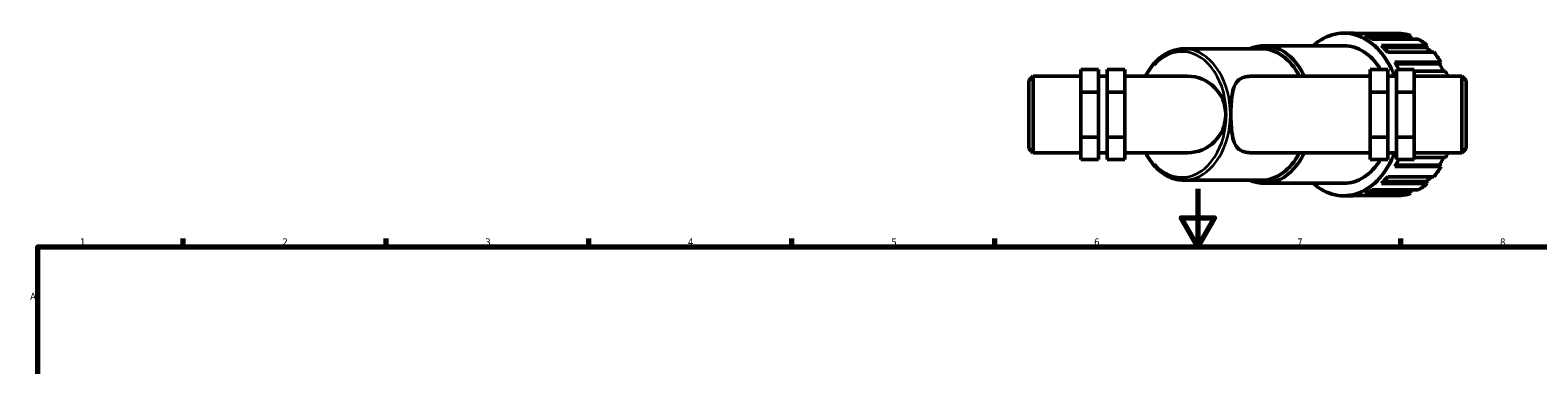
# Model space of a CAD drawing. Header units: millimetres. Extents: x 0 to 900, y 0 to 1066.
# Tile 5 of 7: x 17 to 538, y 533 to 649. Entities that reach past the tile are written whole.
import ezdxf

# ---------------------------------------------------------------- set-up
doc = ezdxf.new("R2010")
doc.units = ezdxf.units.MM
for name, color, linetype, lineweight in [('Border (ISO)', 7, 'Continuous', 70), ('Visible (ISO)', 7, 'Continuous', 50), ('Visible Narrow (ISO)', 7, 'Continuous', 35)]:
    doc.layers.add(name, color=color, linetype=linetype, lineweight=lineweight)
doc.styles.add('Note Text (ISO)', font='tahoma.ttf')

# ---------------------------------------------------------------- blocks, each defined once
blk = doc.blocks.new('Borders Default Border')
at = {"layer": 'Border (ISO)'}
for p, q in [((70.08, 574), (70.08, 576.9)), ((140.17, 574), (140.17, 576.9)), ((210.25, 574), (210.25, 576.9)), ((280.33, 574), (280.33, 576.9)), ((350.42, 574), (350.42, 576.9)), ((490.58, 574), (490.58, 576.9))]:
    blk.add_line(p, q, dxfattribs=at)
at = {"layer": 'Border (ISO)', "flags": 128}
for points in [[(420.5, 594), (420.5, 574), (414.73, 584), (426.27, 584), (420.5, 574)], [(20, 20), (20, 574), (821, 574), (821, 20), (20, 20)]]:
    blk.add_lwpolyline(points, dxfattribs=at)
at = {"layer": 'Border (ISO)', "color": 232, "true_color": 0xca0064, "char_height": 2.5, "attachment_point": 7, "style": 'Note Text (ISO)'}
for s, insert in [('1', (34.48, 574.4)), ('2', (104.37, 574.4)), ('3', (174.43, 574.35)), ('4', (244.42, 574.4)), ('5', (314.64, 574.35)), ('6', (384.66, 574.35)), ('7', (454.77, 574.4)), ('8', (524.81, 574.34)), ('A', (17.29, 555.62))]:
    blk.add_mtext(s, dxfattribs=dict(at, insert=insert))

msp = doc.modelspace()

# ---------------------------------------------------------------- linework, layer by layer
at = {"layer": 'Visible (ISO)'}
for p, q in [((470.863, 647.781), (473.307, 647.781)), ((490.549, 647.715), (474.665, 647.715)), ((478.137, 646.937), (494.022, 646.937)), ((493.837, 646.134), (480.007, 646.134)), ((496.604, 645.75), (480.72, 645.75)), ((494.022, 646.937), (493.837, 646.134)), ((415.674, 642.381), (442.533, 642.381)), ((443.297, 643.461), (470.863, 643.461)), ((483.852, 643.493), (499.737, 643.493)), ((499.386, 642.81), (484.586, 642.81)), ((501.933, 641.236), (486.049, 641.236)), ((499.737, 643.493), (499.386, 642.81)), ((380.117, 635.289), (386.157, 635.289)), ((380.117, 627.443), (380.117, 635.289)), ((386.157, 627.443), (386.157, 635.289)), ((389.177, 635.289), (389.177, 627.443)), ((389.177, 635.289), (395.217, 635.289)), ((395.217, 635.289), (395.217, 627.443)), ((486.057, 635.289), (480.017, 635.289)), ((480.017, 635.289), (480.017, 627.443)), ((486.057, 627.443), (486.057, 635.289)), ((488.535, 637.72), (504.419, 637.72)), ((503.936, 637.224), (488.822, 637.224)), ((489.077, 635.289), (489.077, 627.443)), ((495.117, 635.289), (489.077, 635.289)), ((495.117, 627.443), (495.117, 635.289)), ((504.419, 637.72), (503.936, 637.224)), ((362.117, 631.411), (363.627, 632.921)), ((362.117, 607.99), (362.117, 631.411)), ((363.627, 632.921), (363.627, 606.48)), ((363.627, 632.921), (380.117, 632.921)), ((386.157, 632.921), (389.177, 632.921)), ((395.217, 632.921), (416.887, 632.921)), ((439.109, 632.921), (480.017, 632.921)), ((486.057, 632.921), (489.077, 632.921)), ((506.016, 634.614), (495.117, 634.614)), ((495.117, 632.921), (511.607, 632.921)), ((511.607, 606.48), (511.607, 632.921)), ((513.117, 631.411), (511.607, 632.921)), ((513.117, 631.411), (513.117, 607.99)), ((380.117, 627.443), (386.157, 627.443)), ((380.117, 611.855), (380.117, 627.443)), ((386.157, 611.855), (386.157, 627.443)), ((389.177, 627.443), (389.177, 611.855)), ((389.177, 627.443), (395.217, 627.443)), ((395.217, 627.443), (395.217, 611.855)), ((486.057, 627.443), (480.017, 627.443)), ((480.017, 627.443), (480.017, 611.855)), ((486.057, 611.855), (486.057, 627.443)), ((489.077, 627.443), (489.077, 611.855)), ((495.117, 627.443), (489.077, 627.443)), ((495.117, 611.855), (495.117, 627.443)), ((380.117, 611.855), (386.157, 611.855)), ((380.117, 604.112), (380.117, 611.855)), ((386.157, 604.112), (386.157, 611.855)), ((389.177, 611.855), (389.177, 604.112)), ((389.177, 611.855), (395.217, 611.855)), ((395.217, 611.855), (395.217, 604.112)), ((486.057, 611.855), (480.017, 611.855)), ((480.017, 611.855), (480.017, 604.112)), ((486.057, 604.112), (486.057, 611.855)), ((489.077, 611.855), (489.077, 604.112)), ((495.117, 611.855), (489.077, 611.855)), ((495.117, 604.112), (495.117, 611.855)), ((362.117, 607.99), (363.627, 606.48)), ((363.627, 606.48), (380.117, 606.48)), ((380.117, 604.112), (386.157, 604.112)), ((386.157, 606.48), (389.177, 606.48)), ((389.177, 604.112), (395.217, 604.112)), ((395.217, 606.48), (416.887, 606.48)), ((439.109, 606.48), (480.017, 606.48)), ((486.057, 604.112), (480.017, 604.112)), ((486.057, 606.48), (489.077, 606.48)), ((495.117, 604.112), (489.077, 604.112)), ((495.117, 606.48), (511.607, 606.48)), ((495.117, 604.787), (506.016, 604.787)), ((513.117, 607.99), (511.607, 606.48)), ((504.419, 601.681), (488.535, 601.681)), ((503.936, 602.177), (488.822, 602.177)), ((503.936, 602.177), (504.419, 601.681)), ((415.674, 597.021), (442.533, 597.021)), ((443.297, 595.941), (470.863, 595.941)), ((480.72, 593.651), (496.604, 593.651)), ((499.737, 595.908), (483.852, 595.908)), ((499.386, 596.591), (484.586, 596.591)), ((486.049, 598.165), (501.933, 598.165)), ((499.386, 596.591), (499.737, 595.908)), ((470.863, 591.621), (473.307, 591.621)), ((474.665, 591.686), (490.549, 591.686)), ((494.022, 592.464), (478.137, 592.464)), ((493.837, 593.267), (480.007, 593.267)), ((493.837, 593.267), (494.022, 592.464))]:
    msp.add_line(p, q, dxfattribs=at)
msp.add_arc((416.887, 619.701), 13.22, 270, 90, dxfattribs=at)
for centre, major_axis, start_param, end_param in [((443.297, 619.701), (0, 23.76), 5.302458, 6.5858506), ((470.863, 619.701), (0, 28.08), 5.2026039, 6.8452551), ((473.307, 619.701), (0, 28.08), 6.2147558, 6.2831853), ((473.307, 619.701), (0, 28.08), 5.9005966, 6.0374555), ((489.192, 619.701), (0, 28.08), 6.0374555, 6.2147558), ((489.192, 619.701), (0, 27.238), 5.9867817, 6.0395753), ((489.192, 619.701), (0, 28.08), 5.7232962, 5.9005966), ((442.533, 619.701), (0, 22.68), 5.3347, 6.2831853), ((470.863, 619.701), (0, 23.76), 5.4279952, 6.2831853), ((473.307, 619.701), (0, 28.08), 5.5864373, 5.7232962), ((489.192, 619.701), (0, -27.238), 2.4826707, 2.5838234), ((489.192, 619.701), (0, -28.08), 2.2675443, 2.4448447), ((473.307, 619.701), (0, 28.08), 5.3009208, 5.409137), ((489.192, 619.701), (0, -27.238), 2.1501913, 2.2696642), ((489.192, 619.701), (0, -28.08), 2.0610113, 2.1306854), ((443.297, 619.701), (0, -23.76), 5.98052, 7.2639126), ((442.533, 619.701), (0, -22.68), 0, 0.9484853), ((470.863, 619.701), (0, -28.08), 5.7211155, 7.3637667), ((470.863, 619.701), (0, -23.76), 0, 0.8551901), ((473.307, 619.701), (0, 28.08), 4.015641, 4.1238572), ((489.192, 619.701), (0, -27.238), 0.8719285, 0.9914014), ((489.192, 619.701), (0, -28.08), 1.0109073, 1.0805814), ((489.192, 619.701), (0, -28.08), 0.696748, 0.8740483), ((473.307, 619.701), (0, -28.08), 0.2457298, 0.3825887), ((473.307, 619.701), (0, 28.08), 3.7014817, 3.8383406), ((489.192, 619.701), (0, -27.238), 0.24361, 0.2964036), ((489.192, 619.701), (0, -28.08), 0.3825887, 0.5598891), ((489.192, 619.701), (0, -27.238), 0.5577692, 0.658922), ((473.307, 619.701), (0, -28.08), 0, 0.0684295), ((489.192, 619.701), (0, -28.08), 0.0684295, 0.2457298)]:
    msp.add_ellipse(centre, major_axis=major_axis, ratio=0.7071068, start_param=start_param, end_param=end_param, dxfattribs=at)
for points, knots in [([(402.393, 632.921), (402.521, 633.17), (402.653, 633.416), (403.865, 635.578), (405.171, 637.263), (408.108, 639.96), (409.736, 640.981), (412.823, 642.121), (414.249, 642.381), (415.674, 642.381)], [5.34181994, 5.34181994, 5.34181994, 5.34181994, 5.38269146, 5.38269146, 5.70725511, 5.70725511, 6.02773545, 6.02773545, 6.28318531, 6.28318531, 6.28318531, 6.28318531]), ([(439.109, 632.921), (438.399, 632.921), (437.689, 632.863), (436.358, 632.581), (435.738, 632.355), (434.651, 631.703), (434.182, 631.274), (433.409, 630.218), (433.104, 629.59), (432.477, 627.745), (432.234, 626.288), (431.951, 623.084), (431.901, 621.338), (431.901, 618.063), (431.951, 616.317), (432.234, 613.113), (432.477, 611.656), (433.104, 609.812), (433.409, 609.183), (434.182, 608.127), (434.651, 607.698), (435.738, 607.046), (436.358, 606.82), (437.689, 606.538), (438.399, 606.48), (439.109, 606.48)], [5.6019575, 5.6019575, 5.6019575, 5.6019575, 5.9029516, 5.9029516, 6.2039456, 6.2039456, 6.5049397, 6.5049397, 6.8059337, 6.8059337, 7.2971726, 7.2971726, 7.7884116, 7.7884116, 8.2796505, 8.2796505, 8.7708894, 8.7708894, 9.0718835, 9.0718835, 9.3728775, 9.3728775, 9.6738715, 9.6738715, 9.9748656, 9.9748656, 9.9748656, 9.9748656]), ([(415.674, 597.021), (413.962, 597.021), (412.251, 597.396), (408.989, 598.858), (407.441, 599.955), (404.645, 602.775), (403.406, 604.514), (402.396, 606.475), (402.394, 606.477), (402.393, 606.48)], [3.14159265, 3.14159265, 3.14159265, 3.14159265, 3.44837691, 3.44837691, 3.76115788, 3.76115788, 4.08253376, 4.08253376, 4.08295802, 4.08295802, 4.08295802, 4.08295802])]:
    msp.add_open_spline(points, degree=3, knots=knots, dxfattribs=at)
at = {"layer": 'Visible Narrow (ISO)'}
for centre, major_axis, start_param, end_param in [((414.967, 619.701), (0, 21.68), 2.4751849, 6.9495931), ((415.674, 619.701), (0, -22.68), 0.1570796, 2.984513)]:
    msp.add_ellipse(centre, major_axis=major_axis, ratio=0.7071068, start_param=start_param, end_param=end_param, dxfattribs=at)

# ---------------------------------------------------------------- block references
msp.add_blockref('Borders Default Border', (0, 0))

doc.saveas('drawing.dxf')
